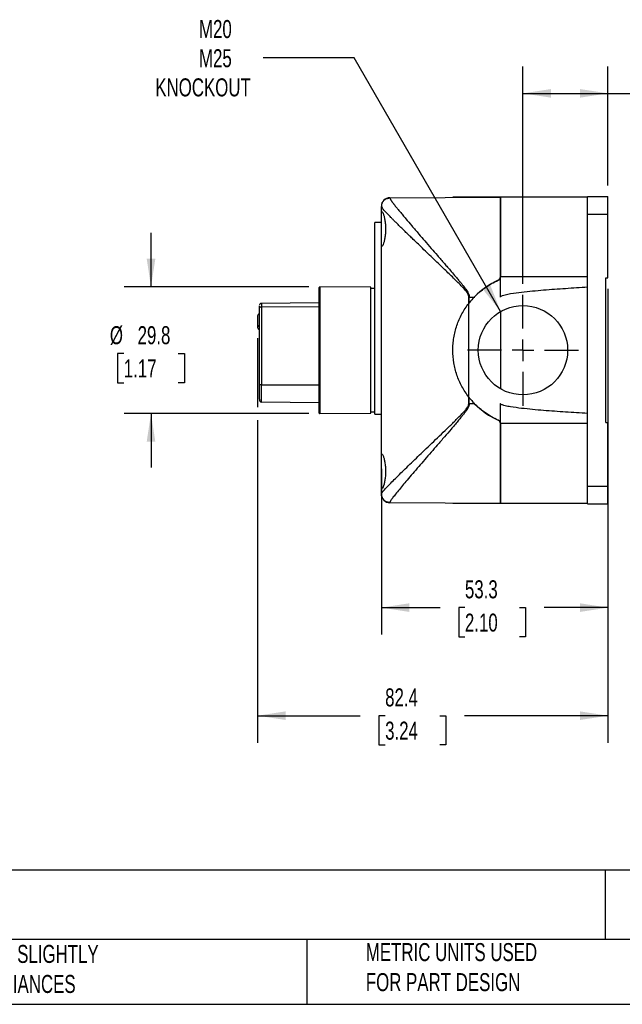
# Model space of a CAD drawing. Header units: millimetres. Extents: x 13 to 546, y 13 to 419.
# Tile 4 of 7: x 174 to 316, y 13 to 244. Entities that reach past the tile are written whole.
import ezdxf

# ---------------------------------------------------------------- set-up
doc = ezdxf.new("R2010")
doc.units = ezdxf.units.MM
doc.header["$LTSCALE"] = 2
doc.linetypes.add('SLD-Center', pattern=[19.05, 15.24, -1.27, 1.27, -1.27])
doc.linetypes.add('SLD-Solid', pattern=[0])
doc.layers.add('CENTER', color=40, linetype='SLD-Center')
doc.layers.add('DIMENSIONS', color=140, linetype='SLD-Solid', lineweight=25)
doc.layers.add('TEXT', color=140, linetype='SLD-Solid', lineweight=25)
doc.styles.add('SLDTEXTSTYLE0', font='TXT', dxfattribs={"width": 0.7})
doc.dimstyles.new('SLDDIMSTYLE0', dxfattribs={"dimtxt": 4.316016, "dimasz": 6.604, "dimexe": 0, "dimexo": 0.0625, "dimgap": 1.079004, "dimtad": 0, "dimtih": 1, "dimtoh": 1, "dimrnd": 1e-09, "dimzin": 4, "dimdsep": 46, "dimtxsty": 'SLDTEXTSTYLE0', "dimsah": 1, "dimcen": 0.09, "dimadec": 0, "dimazin": 1, "dimtfac": 1, "dimtofl": 0, "dimtmove": 0, "dimatfit": 3, "dimfxl": 0, "dimfrac": 2, "dimtolj": 1, "dimtzin": 12, "dimarcsym": 0})
doc.dimstyles.new('SLDDIMSTYLE1', dxfattribs={"dimtxt": 4.316016, "dimasz": 6.604, "dimexe": 0, "dimexo": 0.0625, "dimgap": 1.079004, "dimtad": 0, "dimtih": 1, "dimtoh": 1, "dimrnd": 1e-09, "dimzin": 12, "dimdsep": 46, "dimtxsty": 'SLDTEXTSTYLE0', "dimsah": 1, "dimcen": 0.09, "dimadec": 0, "dimazin": 3, "dimtfac": 1, "dimtofl": 0, "dimtmove": 0, "dimatfit": 3, "dimfxl": 0, "dimfrac": 2, "dimtolj": 1, "dimtzin": 12, "dimarcsym": 0})
doc.dimstyles.new('SLDDIMSTYLE2', dxfattribs={"dimtxt": 4.316016, "dimasz": 6.604, "dimexe": 0, "dimexo": 0.0625, "dimgap": 1.079004, "dimtad": 0, "dimtih": 1, "dimtoh": 1, "dimrnd": 1e-09, "dimzin": 12, "dimdsep": 46, "dimtxsty": 'SLDTEXTSTYLE0', "dimsah": 1, "dimcen": 0, "dimadec": 0, "dimazin": 3, "dimtfac": 1, "dimtofl": 0, "dimtmove": 0, "dimatfit": 3, "dimfxl": 0, "dimfrac": 2, "dimtolj": 1, "dimtzin": 12, "dimarcsym": 0})
doc.dimstyles.new('SLDDIMSTYLE3', dxfattribs={"dimtxt": 4.316016, "dimasz": 6.604, "dimexe": 0, "dimexo": 0.0625, "dimgap": 1.079004, "dimtad": 0, "dimtih": 1, "dimtoh": 1, "dimrnd": 1e-09, "dimzin": 12, "dimdsep": 46, "dimtxsty": 'SLDTEXTSTYLE0', "dimsah": 1, "dimcen": 0.09, "dimadec": 0, "dimazin": 3, "dimtfac": 1, "dimtmove": 0, "dimatfit": 0, "dimfxl": 0, "dimfrac": 2, "dimtolj": 1, "dimtzin": 12, "dimarcsym": 0})

# ---------------------------------------------------------------- blocks, each defined once
blk = doc.blocks.new('_D_2')
at = {"layer": 'DIMENSIONS'}
for p, q in [((252.47, 235.21), (231.08, 235.21)), ((286.91, 175.56), (252.47, 235.21))]:
    blk.add_line(p, q, dxfattribs=at)
blk.add_solid([(286.91, 175.56), (284.49, 181.79), (282.73, 180.78)], dxfattribs=at)
at = {"layer": 'DIMENSIONS', "char_height": 4.233, "attachment_point": 1, "style": 'SLDTEXTSTYLE0'}
for s, insert in [('M20', (215.97, 244.1)), ('M25', (215.97, 237.24)), ('KNOCKOUT', (205.69, 230.38))]:
    blk.add_mtext(s, dxfattribs=dict(at, insert=insert))
blk = doc.blocks.new('_D_3')
at = {"layer": 'DIMENSIONS'}
for p, q in [((292.16, 182.05), (292.16, 233.21)), ((312.16, 205.16), (312.16, 233.21)), ((292.16, 226.86), (312.16, 226.86)), ((312.16, 226.86), (322.22, 226.86)), ((328.07, 226.86), (326.62, 226.86)), ((326.62, 226.86), (326.62, 220)), ((340.89, 226.86), (342.34, 226.86)), ((342.34, 226.86), (342.34, 220)), ((326.62, 220), (328.07, 220)), ((342.34, 220), (340.89, 220))]:
    blk.add_line(p, q, dxfattribs=at)
for points in [[(292.16, 226.86), (298.76, 225.84), (298.76, 227.87)], [(312.16, 226.86), (305.55, 227.87), (305.55, 225.84)]]:
    blk.add_solid(points, dxfattribs=at)
at = {"layer": 'DIMENSIONS', "char_height": 4.233, "attachment_point": 1, "style": 'SLDTEXTSTYLE0'}
for s, insert in [('20.0', (328.07, 233.28)), ('0.79', (328.07, 225.45))]:
    blk.add_mtext(s, dxfattribs=dict(at, insert=insert))
blk = doc.blocks.new('_D_4')
at = {"layer": 'DIMENSIONS'}
for p, q in [((312.16, 180.93), (312.16, 99.61)), ((258.86, 138.62), (258.86, 99.61)), ((258.86, 105.96), (272.66, 105.96)), ((278.51, 105.96), (277.06, 105.96)), ((277.06, 105.96), (277.06, 99.1)), ((291.33, 105.96), (292.78, 105.96)), ((292.78, 105.96), (292.78, 99.1)), ((312.16, 105.96), (297.18, 105.96)), ((277.06, 99.1), (278.51, 99.1)), ((292.78, 99.1), (291.33, 99.1))]:
    blk.add_line(p, q, dxfattribs=at)
for points in [[(258.86, 105.96), (265.46, 104.94), (265.46, 106.98)], [(312.16, 105.96), (305.55, 106.98), (305.55, 104.94)]]:
    blk.add_solid(points, dxfattribs=at)
at = {"layer": 'DIMENSIONS', "char_height": 4.233, "attachment_point": 1, "style": 'SLDTEXTSTYLE0'}
for s, insert in [('53.3', (278.51, 112.38)), ('2.10', (278.51, 104.56))]:
    blk.add_mtext(s, dxfattribs=dict(at, insert=insert))
blk = doc.blocks.new('_D_5')
at = {"layer": 'DIMENSIONS'}
for p, q in [((229.76, 169.27), (229.76, 153.1)), ((229.76, 150.05), (229.76, 74.2)), ((312.16, 127.78), (312.16, 74.2)), ((229.76, 80.55), (253.9, 80.55)), ((259.75, 80.55), (258.3, 80.55)), ((258.3, 80.55), (258.3, 73.69)), ((272.58, 80.55), (274.03, 80.55)), ((274.03, 80.55), (274.03, 73.69)), ((312.16, 80.55), (278.42, 80.55)), ((258.3, 73.69), (259.75, 73.69)), ((274.03, 73.69), (272.58, 73.69))]:
    blk.add_line(p, q, dxfattribs=at)
for points in [[(229.76, 80.55), (236.36, 79.54), (236.36, 81.57)], [(312.16, 80.55), (305.55, 81.57), (305.55, 79.54)]]:
    blk.add_solid(points, dxfattribs=at)
at = {"layer": 'DIMENSIONS', "char_height": 4.233, "attachment_point": 1, "style": 'SLDTEXTSTYLE0'}
for s, insert in [('82.4', (259.75, 86.97)), ('3.24', (259.75, 79.15))]:
    blk.add_mtext(s, dxfattribs=dict(at, insert=insert))
blk = doc.blocks.new('_D_6')
at = {"layer": 'DIMENSIONS'}
for p, q in [((204.68, 181.37), (204.68, 194.07)), ((241.82, 181.37), (198.33, 181.37)), ((198.27, 165.7), (196.82, 165.7)), ((196.82, 165.7), (196.82, 158.84)), ((211.1, 165.7), (212.55, 165.7)), ((212.55, 165.7), (212.55, 158.84)), ((196.82, 158.84), (198.27, 158.84)), ((212.55, 158.84), (211.1, 158.84)), ((241.82, 151.57), (198.33, 151.57)), ((204.68, 151.57), (204.68, 138.87))]:
    blk.add_line(p, q, dxfattribs=at)
for points in [[(204.68, 181.37), (205.7, 187.97), (203.67, 187.97)], [(204.68, 151.57), (203.67, 144.97), (205.7, 144.97)]]:
    blk.add_solid(points, dxfattribs=at)
at = {"layer": 'DIMENSIONS', "char_height": 4.233, "attachment_point": 1, "style": 'SLDTEXTSTYLE0'}
for s, insert in [('%%c', (195.01, 172.12)), ('29.8', (201.53, 172.12)), ('1.17', (198.27, 164.3))]:
    blk.add_mtext(s, dxfattribs=dict(at, insert=insert))
blk = doc.blocks.new('SW_CENTERMARKSYMBOL_8')
at = {"layer": 'CENTER', "color": 0}
for p, q in [((0, 5.08), (0, 13.04)), ((0, 0), (0, 2.54)), ((-5.08, 0), (-13.04, 0)), ((0, 0), (-2.54, 0)), ((0, 0), (0, -2.54)), ((0, 0), (2.54, 0)), ((5.08, 0), (13.04, 0)), ((0, -5.08), (0, -13.04))]:
    blk.add_line(p, q, dxfattribs=at)

msp = doc.modelspace()

# ---------------------------------------------------------------- linework, layer by layer
for p, q in [((260.847, 202.32), (286.859, 202.471)), ((260.847, 202.262), (260.847, 202.32)), ((275.659, 202.471), (275.659, 202.406)), ((286.325, 202.471), (275.659, 202.471)), ((286.859, 202.471), (286.325, 202.471)), ((286.325, 202.471), (286.325, 202.468)), ((307.359, 202.471), (286.859, 202.471)), ((286.859, 202.471), (286.859, 183.732)), ((286.859, 183.732), (286.859, 202.471)), ((307.359, 202.618), (312.159, 202.618)), ((307.359, 198.418), (307.359, 202.618)), ((312.159, 198.418), (312.159, 202.618)), ((258.859, 198.157), (258.859, 200.267)), ((258.859, 191.786), (258.859, 198.157)), ((307.359, 198.418), (312.159, 198.418)), ((307.359, 181.342), (307.359, 198.418)), ((312.159, 183.471), (312.159, 198.418)), ((257.359, 151.471), (257.359, 196.471)), ((258.859, 196.471), (257.359, 196.471)), ((258.859, 141.157), (258.859, 191.786)), ((286.859, 178.971), (286.859, 183.732)), ((307.359, 183.732), (286.859, 183.732)), ((311.659, 183.471), (312.159, 183.471)), ((311.659, 149.471), (311.659, 183.471)), ((244.359, 181.369), (244.159, 181.171)), ((244.159, 181.171), (244.159, 158.417)), ((256.359, 181.265), (244.359, 181.369)), ((244.359, 181.369), (244.359, 151.573)), ((256.359, 151.678), (256.359, 181.265)), ((257.359, 180.971), (256.359, 180.971)), ((307.359, 151.601), (307.359, 181.342)), ((279.425, 177.489), (279.425, 178.971)), ((279.544, 178.971), (279.425, 178.971)), ((279.544, 178.971), (280.707, 178.971)), ((279.544, 177.641), (279.544, 178.971)), ((280.707, 178.971), (280.859, 178.971)), ((280.783, 179.05), (280.859, 178.971)), ((230.159, 176.287), (230.159, 158.339)), ((244.159, 177.603), (230.654, 177.485)), ((230.654, 177.485), (230.654, 176.641)), ((230.654, 176.641), (244.159, 176.724)), ((230.654, 176.641), (230.654, 158.339)), ((279.425, 155.453), (279.425, 177.489)), ((229.759, 174.568), (229.759, 171.81)), ((286.859, 175.535), (286.859, 157.407)), ((230.654, 158.339), (230.159, 158.339)), ((230.159, 158.339), (230.159, 154.971)), ((230.654, 158.339), (244.159, 158.339)), ((230.654, 154.264), (230.654, 158.339)), ((244.159, 158.339), (244.159, 158.417)), ((244.159, 158.339), (244.159, 157.927)), ((244.159, 157.927), (244.159, 154.509)), ((279.425, 153.971), (279.425, 155.453)), ((279.544, 153.971), (279.544, 155.302)), ((244.159, 154.097), (230.654, 154.264)), ((244.159, 154.509), (244.159, 154.097)), ((244.159, 154.097), (244.159, 151.771)), ((279.425, 153.971), (279.544, 153.971)), ((279.544, 153.971), (280.707, 153.971)), ((280.859, 153.971), (280.707, 153.971)), ((280.859, 153.971), (280.783, 153.893)), ((286.859, 149.211), (286.859, 153.971)), ((244.159, 151.771), (244.359, 151.573)), ((244.359, 151.573), (256.359, 151.678)), ((256.359, 151.971), (257.359, 151.971)), ((257.359, 151.471), (258.859, 151.471)), ((307.359, 134.524), (307.359, 151.601)), ((307.359, 149.211), (286.859, 149.211)), ((286.859, 149.211), (286.859, 130.471)), ((286.859, 130.471), (286.859, 149.211)), ((311.659, 149.471), (312.159, 149.471)), ((312.159, 134.524), (312.159, 149.471)), ((258.859, 134.786), (258.859, 141.157)), ((258.859, 132.675), (258.859, 134.786)), ((307.359, 134.524), (312.159, 134.524)), ((307.359, 130.324), (307.359, 134.524)), ((312.159, 130.324), (312.159, 134.524)), ((260.847, 130.623), (260.847, 130.68)), ((286.859, 130.471), (260.847, 130.623)), ((275.659, 130.536), (275.659, 130.471)), ((286.325, 130.471), (275.659, 130.471)), ((286.325, 130.474), (286.325, 130.471)), ((286.859, 130.471), (286.325, 130.471)), ((307.359, 130.471), (286.859, 130.471)), ((307.359, 130.324), (312.159, 130.324))]:
    msp.add_line(p, q)
msp.add_circle((292.159, 166.471), 10.5)
for centre, radius, start, end in [((260.859, 200.32), 2, 90.33333, 180), ((293.659, 166.471), 18, 114.04208, 135.66953), ((285.959, 183.732), 0.9, 294.04208, 0), ((293.659, 166.471), 18, 136.01704, 141.64448), ((230.659, 176.985), 0.5, 90.5, 180), ((230.595, 176.2), 0.445, 82.32466, 168.67622), ((293.659, 166.471), 18, 141.64448, 142.25761), ((230.427, 174.519), 0.67, 113.60071, 175.87051), ((230.427, 171.762), 0.67, 113.60071, 175.87051), ((230.427, 171.858), 0.67, 184.12949, 246.39929), ((293.659, 166.471), 18, 217.74239, 218.35552), ((293.659, 166.471), 18, 218.35552, 223.98296), ((293.659, 166.471), 18, 224.33047, 245.95792), ((285.959, 149.211), 0.9, 0, 65.95792), ((260.859, 132.623), 2, 180, 269.66667)]:
    msp.add_arc(centre, radius, start, end)
msp.add_ellipse((230.659, 154.971), major_axis=(0, 0.707), ratio=0.7071068, start_param=1.5707963, end_param=3.132866)
for points, knots in [([(258.934, 200.646), (258.952, 200.776), (259.007, 201.164), (259.413, 201.704), (260.063, 202.169), (260.586, 202.231), (260.847, 202.262)], [0, 0, 0, 0, 0.143419, 0.428946, 0.714473, 1, 1, 1, 1]), ([(260.847, 202.262), (260.848, 202.252), (260.849, 202.23), (260.861, 202.189), (260.88, 202.14), (260.906, 202.083), (260.94, 202.018), (260.981, 201.946), (261.03, 201.866), (261.086, 201.777), (261.15, 201.681), (261.221, 201.578), (261.3, 201.466), (261.386, 201.346), (261.48, 201.218), (261.582, 201.083), (261.69, 200.939), (261.807, 200.787), (261.931, 200.628), (262.062, 200.461), (262.302, 200.158), (262.682, 199.686), (263.246, 198.999), (263.886, 198.229), (264.786, 197.16), (266.027, 195.703), (267.528, 193.954), (269.069, 192.171), (270.532, 190.483), (272.086, 188.697), (273.378, 187.21), (274.465, 185.955), (275.36, 184.915), (276.229, 183.896), (276.891, 183.11), (277.359, 182.554), (277.743, 182.083), (278.163, 181.556), (278.539, 181.065), (278.869, 180.605), (279.126, 180.203), (279.298, 179.886), (279.407, 179.64), (279.484, 179.407), (279.534, 179.185), (279.54, 179.041), (279.544, 178.971)], [0, 0, 0, 0, 0.0104363, 0.0208978, 0.0313876, 0.041909, 0.0524653, 0.0630595, 0.0736949, 0.0843745, 0.0951014, 0.1058787, 0.1167094, 0.1275963, 0.1385424, 0.1495506, 0.1606236, 0.1717642, 0.1829752, 0.1942591, 0.2056186, 0.2418948, 0.27925, 0.3177525, 0.3574647, 0.4287469, 0.5052718, 0.5650711, 0.6292074, 0.6877361, 0.752687, 0.7816686, 0.814436, 0.8566383, 0.8822671, 0.8913158, 0.9107891, 0.9274791, 0.9413889, 0.9566354, 0.9694718, 0.9766833, 0.9832849, 0.9893257, 0.9948699, 1, 1, 1, 1]), ([(258.989, 200.01), (258.966, 200.042), (258.872, 200.171), (258.864, 200.226), (258.859, 200.267)], [0, 0, 0, 0, 0.2466052, 1, 1, 1, 1]), ([(258.898, 200.653), (258.894, 200.555), (258.886, 200.358), (258.971, 200.096), (259.013, 199.966)], [0, 0, 0, 0, 0.5022942, 1, 1, 1, 1]), ([(279.425, 178.971), (279.418, 179.065), (279.402, 179.263), (279.298, 179.54), (279.155, 179.812), (278.783, 180.369), (278.095, 181.143), (277.105, 182.17), (276.081, 183.182), (275.033, 184.204), (274.004, 185.199), (272.838, 186.319), (271.569, 187.534), (270.199, 188.846), (268.869, 190.122), (267.584, 191.354), (266.485, 192.41), (265.576, 193.286), (264.83, 194.007), (264.13, 194.687), (263.451, 195.35), (262.796, 195.993), (262.171, 196.612), (261.601, 197.181), (261.007, 197.781), (260.417, 198.386), (259.869, 198.964), (259.432, 199.447), (259.128, 199.803), (259.029, 199.951), (258.989, 200.01)], [0, 0, 0, 0, 0.0073368, 0.0155675, 0.0229664, 0.0314558, 0.0681261, 0.1042349, 0.144051, 0.1822864, 0.2209557, 0.2590499, 0.3133312, 0.3651254, 0.4176549, 0.4709241, 0.5217512, 0.5562579, 0.5898396, 0.622511, 0.6542878, 0.6890271, 0.7228834, 0.7558864, 0.7880679, 0.8343493, 0.8793311, 0.9231451, 0.9692872, 1, 1, 1, 1]), ([(258.859, 198.157), (258.859, 198.394), (258.865, 198.583), (258.889, 198.796), (258.899, 198.856), (258.924, 198.947), (258.94, 198.979), (258.975, 199.018), (258.996, 199.024), (259.042, 199.01), (259.067, 198.99), (259.149, 198.891), (259.212, 198.771), (259.312, 198.526), (259.346, 198.432), (259.414, 198.223), (259.449, 198.107), (259.551, 197.732), (259.615, 197.447), (259.728, 196.805), (259.773, 196.462), (259.821, 195.917), (259.834, 195.728), (259.85, 195.353), (259.854, 195.164), (259.855, 194.786), (259.85, 194.595), (259.834, 194.217), (259.822, 194.032), (259.774, 193.488), (259.727, 193.137), (259.644, 192.661), (259.614, 192.51), (259.55, 192.222), (259.517, 192.086), (259.415, 191.711), (259.346, 191.501), (259.212, 191.17), (259.15, 191.054), (259.067, 190.953), (259.042, 190.933), (258.996, 190.918), (258.976, 190.924), (258.94, 190.962), (258.925, 190.995), (258.899, 191.086), (258.889, 191.145), (258.865, 191.356), (258.859, 191.549), (258.859, 191.786)], [0, 0, 0, 0, 0.0625, 0.0625, 0.09375, 0.09375, 0.125, 0.125, 0.15625, 0.15625, 0.1875, 0.1875, 0.25, 0.25, 0.28125, 0.28125, 0.3125, 0.3125, 0.375, 0.375, 0.4375, 0.4375, 0.46875, 0.46875, 0.5, 0.5, 0.53125, 0.53125, 0.5625, 0.5625, 0.625, 0.625, 0.65625, 0.65625, 0.6875, 0.6875, 0.75, 0.75, 0.8125, 0.8125, 0.84375, 0.84375, 0.875, 0.875, 0.90625, 0.90625, 0.9375, 0.9375, 1, 1, 1, 1]), ([(280.707, 178.971), (281.518, 179.811), (282.393, 180.556), (284.265, 181.868), (285.263, 182.436), (286.325, 182.91)], [0, 0, 0, 0, 0.5, 0.5, 1, 1, 1, 1]), ([(286.325, 182.91), (286.486, 182.981), (286.621, 183.099), (286.808, 183.388), (286.859, 183.559), (286.859, 183.732)], [0, 0, 0, 0, 0.5, 0.5, 1, 1, 1, 1]), ([(286.859, 178.971), (286.859, 179.027), (286.893, 179.075), (286.972, 179.151), (287.018, 179.182), (287.16, 179.263), (287.26, 179.305), (287.565, 179.417), (287.775, 179.475), (288.406, 179.63), (288.831, 179.709), (290.112, 179.926), (290.971, 180.037), (293.549, 180.339), (295.273, 180.495), (298.723, 180.779), (300.449, 180.904), (303.903, 181.135), (305.631, 181.242), (307.359, 181.342)], [0, 0, 0, 0, 0.0078125, 0.0078125, 0.015625, 0.015625, 0.03125, 0.03125, 0.0625, 0.0625, 0.125, 0.125, 0.25, 0.25, 0.5, 0.5, 0.75, 0.75, 1, 1, 1, 1]), ([(230.159, 176.793), (230.159, 176.792), (230.159, 176.701), (230.159, 176.493), (230.159, 176.287)], [0, 0, 0, 0, 0.0141825, 1, 1, 1, 1]), ([(279.425, 155.453), (278.814, 156.242), (278.278, 157.07), (277.346, 158.8), (276.95, 159.702), (276.467, 161.115), (276.326, 161.591), (276.085, 162.548), (275.984, 163.03), (275.742, 164.485), (275.659, 165.468), (275.659, 166.962), (275.679, 167.461), (275.761, 168.447), (275.822, 168.936), (276.063, 170.392), (276.304, 171.348), (276.785, 172.759), (276.966, 173.223), (277.361, 174.129), (277.577, 174.572), (278.277, 175.872), (278.814, 176.7), (279.425, 177.489)], [0, 0, 0, 0, 0.125, 0.125, 0.25, 0.25, 0.3125, 0.3125, 0.375, 0.375, 0.5, 0.5, 0.5625, 0.5625, 0.625, 0.625, 0.75, 0.75, 0.8125, 0.8125, 0.875, 0.875, 1, 1, 1, 1]), ([(279.425, 155.453), (278.814, 156.242), (278.278, 157.07), (277.346, 158.8), (276.95, 159.702), (276.467, 161.115), (276.326, 161.591), (276.085, 162.548), (275.984, 163.03), (275.742, 164.485), (275.659, 165.468), (275.659, 166.962), (275.679, 167.461), (275.761, 168.447), (275.822, 168.936), (276.063, 170.392), (276.304, 171.348), (276.785, 172.759), (276.966, 173.223), (277.361, 174.129), (277.577, 174.572), (278.277, 175.872), (278.814, 176.7), (279.425, 177.489)], [0, 0, 0, 0, 0.125, 0.125, 0.25, 0.25, 0.3125, 0.3125, 0.375, 0.375, 0.5, 0.5, 0.5625, 0.5625, 0.625, 0.625, 0.75, 0.75, 0.8125, 0.8125, 0.875, 0.875, 1, 1, 1, 1]), ([(258.859, 132.675), (258.86, 132.685), (258.861, 132.705), (258.874, 132.743), (258.895, 132.788), (258.924, 132.84), (258.961, 132.9), (259.006, 132.966), (259.06, 133.04), (259.122, 133.121), (259.193, 133.208), (259.271, 133.303), (259.358, 133.406), (259.602, 133.686), (260.113, 134.243), (261.038, 135.198), (262.167, 136.329), (263.425, 137.567), (264.832, 138.939), (266.773, 140.817), (269.477, 143.405), (272.336, 146.133), (274.442, 148.167), (275.612, 149.305), (276.519, 150.194), (277.38, 151.055), (278.103, 151.813), (278.619, 152.399), (278.939, 152.807), (279.154, 153.131), (279.283, 153.373), (279.366, 153.589), (279.415, 153.783), (279.422, 153.91), (279.425, 153.971)], [0, 0, 0, 0, 0.010558, 0.0211367, 0.0317389, 0.0423676, 0.0530256, 0.0637158, 0.0744408, 0.0852036, 0.0960068, 0.1068532, 0.1177454, 0.1286861, 0.1910142, 0.2562764, 0.3178415, 0.3823375, 0.4429553, 0.5074365, 0.6256772, 0.7552831, 0.8169214, 0.8488479, 0.8784933, 0.9122224, 0.9398628, 0.9564516, 0.9702874, 0.9783056, 0.9852909, 0.9905819, 0.9954529, 1, 1, 1, 1]), ([(279.544, 153.971), (279.543, 153.932), (279.541, 153.853), (279.525, 153.732), (279.5, 153.607), (279.464, 153.478), (279.419, 153.344), (279.364, 153.207), (279.299, 153.065), (279.224, 152.919), (279.074, 152.656), (278.813, 152.256), (278.433, 151.735), (277.982, 151.158), (277.461, 150.513), (276.811, 149.734), (276.069, 148.858), (275.004, 147.615), (273.649, 146.04), (272.082, 144.236), (270.529, 142.452), (269.07, 140.771), (267.104, 138.503), (264.915, 135.943), (263.087, 133.756), (261.987, 132.395), (261.495, 131.752), (261.241, 131.396), (261.119, 131.218), (261.02, 131.064), (260.943, 130.933), (260.888, 130.825), (260.853, 130.738), (260.849, 130.699), (260.847, 130.68)], [0, 0, 0, 0, 0.002874, 0.0058721, 0.0090122, 0.0123098, 0.0157785, 0.0194298, 0.0232735, 0.0273182, 0.0315711, 0.0456974, 0.0626077, 0.0794395, 0.1000064, 0.1243118, 0.155108, 0.1859247, 0.2475266, 0.3130923, 0.3708939, 0.4350469, 0.4950041, 0.6263997, 0.7451341, 0.8102099, 0.8721414, 0.8907932, 0.9092905, 0.9276484, 0.9458823, 0.9640081, 0.9820419, 1, 1, 1, 1]), ([(286.325, 150.033), (285.263, 150.507), (284.265, 151.074), (282.393, 152.386), (281.518, 153.131), (280.707, 153.971)], [0, 0, 0, 0, 0.5, 0.5, 1, 1, 1, 1]), ([(307.359, 151.601), (305.63, 151.701), (303.902, 151.807), (300.447, 152.039), (298.72, 152.163), (295.269, 152.447), (293.545, 152.604), (290.965, 152.906), (290.106, 153.018), (288.826, 153.234), (288.4, 153.314), (287.77, 153.469), (287.561, 153.527), (287.256, 153.639), (287.156, 153.681), (287.016, 153.762), (286.97, 153.793), (286.892, 153.868), (286.859, 153.916), (286.859, 153.971)], [0, 0, 0, 0, 0.25, 0.25, 0.5, 0.5, 0.75, 0.75, 0.875, 0.875, 0.9375, 0.9375, 0.96875, 0.96875, 0.984375, 0.984375, 0.9921875, 0.9921875, 1, 1, 1, 1]), ([(286.859, 149.211), (286.859, 149.383), (286.809, 149.553), (286.623, 149.843), (286.486, 149.961), (286.325, 150.033)], [0, 0, 0, 0, 0.5, 0.5, 1, 1, 1, 1]), ([(258.859, 141.157), (258.859, 141.394), (258.865, 141.583), (258.889, 141.796), (258.899, 141.856), (258.924, 141.947), (258.94, 141.979), (258.975, 142.018), (258.996, 142.024), (259.042, 142.01), (259.067, 141.99), (259.149, 141.891), (259.212, 141.771), (259.312, 141.526), (259.346, 141.432), (259.414, 141.223), (259.449, 141.107), (259.551, 140.732), (259.615, 140.447), (259.728, 139.805), (259.773, 139.462), (259.821, 138.917), (259.834, 138.728), (259.85, 138.353), (259.854, 138.164), (259.855, 137.786), (259.85, 137.595), (259.834, 137.217), (259.822, 137.032), (259.774, 136.488), (259.727, 136.137), (259.644, 135.661), (259.614, 135.51), (259.55, 135.222), (259.517, 135.086), (259.415, 134.711), (259.346, 134.501), (259.212, 134.17), (259.15, 134.054), (259.067, 133.953), (259.042, 133.933), (258.996, 133.918), (258.976, 133.924), (258.94, 133.962), (258.925, 133.995), (258.899, 134.086), (258.889, 134.145), (258.865, 134.356), (258.859, 134.549), (258.859, 134.786)], [0, 0, 0, 0, 0.0625, 0.0625, 0.09375, 0.09375, 0.125, 0.125, 0.15625, 0.15625, 0.1875, 0.1875, 0.25, 0.25, 0.28125, 0.28125, 0.3125, 0.3125, 0.375, 0.375, 0.4375, 0.4375, 0.46875, 0.46875, 0.5, 0.5, 0.53125, 0.53125, 0.5625, 0.5625, 0.625, 0.625, 0.65625, 0.65625, 0.6875, 0.6875, 0.75, 0.75, 0.8125, 0.8125, 0.84375, 0.84375, 0.875, 0.875, 0.90625, 0.90625, 0.9375, 0.9375, 1, 1, 1, 1]), ([(260.847, 130.68), (260.319, 130.683), (259.813, 130.895), (259.068, 131.642), (258.859, 132.148), (258.859, 132.675)], [0, 0, 0, 0, 0.5, 0.5, 1, 1, 1, 1])]:
    msp.add_open_spline(points, degree=3, knots=knots)
for points in [[(258.859, 200.32), (258.859, 200.32), (258.859, 200.302), (258.859, 200.267)], [(279.425, 177.489), (279.464, 177.54), (279.504, 177.591), (279.544, 177.641)], [(279.544, 155.302), (279.504, 155.352), (279.464, 155.402), (279.425, 155.453)], [(258.859, 132.675), (258.859, 132.64), (258.859, 132.623), (258.859, 132.623)]]:
    msp.add_open_spline(points, degree=3)
at = {"layer": 'TEXT'}
for p, q in [((546.1, 44.252), (12.7, 44.252)), ((311.518, 44.252), (311.518, 27.94)), ((546.1, 27.94), (12.7, 27.94)), ((241.293, 27.94), (241.293, 12.7)), ((12.7, 12.7), (546.1, 12.7))]:
    msp.add_line(p, q, dxfattribs=at)

# ---------------------------------------------------------------- block references
at = {"layer": 'CENTER'}
msp.add_blockref('SW_CENTERMARKSYMBOL_8', (292.159, 166.471), dxfattribs=at)

# ---------------------------------------------------------------- texts
at = {"layer": 'TEXT', "char_height": 4.23333, "attachment_point": 1, "style": 'SLDTEXTSTYLE0'}
for s, insert in [("PART DIMENSIONS MAY DIFFER SLIGHTLY ^JDUE TO MANUFACTURER'S VARIANCES", (110.239, 26.661)), ('METRIC UNITS USED ^JFOR PART DESIGN', (255.209, 27.091))]:
    msp.add_mtext(s, dxfattribs=dict(at, insert=insert))

# ---------------------------------------------------------------- dimensions: what is measured, and where the dimension line sits
at = {"layer": 'DIMENSIONS'}
dim = msp.add_diameter_dim_2p(p1=(297.409, 157.378), p2=(286.909, 175.564), text='M20\\PM25\\PKNOCKOUT', dimstyle='SLDDIMSTYLE2', override={"dimpost": '<>'}, dxfattribs=at)
dim.commit()
dim.dimension.update_dxf_attribs({"geometry": '_D_2', "text_midpoint": (221.935, 235.214), "dimtype": 163})
for base, p1, p2, dimstyle, picture, middle in [((292.159, 226.857), (312.159, 202.618), (292.159, 179.511), 'SLDDIMSTYLE0', '_D_3', (334.479, 226.857)), ((258.859, 105.96), (312.159, 183.471), (258.859, 141.157), 'SLDDIMSTYLE1', '_D_4', (284.919, 105.96))]:
    dim = msp.add_linear_dim(base=base, p1=p1, p2=p2, dimstyle=dimstyle, dxfattribs=at)
    dim.commit()
    dim.dimension.update_dxf_attribs({"geometry": picture, "text_midpoint": middle, "dimtype": 160})
dim = msp.add_linear_dim(base=(204.684, 151.573), p1=(244.359, 181.369), p2=(244.359, 151.573), angle=90, text='%%c<>', dimstyle='SLDDIMSTYLE3', dxfattribs=at)
dim.commit()
dim.dimension.update_dxf_attribs({"geometry": '_D_6', "text_midpoint": (204.684, 165.701), "dimtype": 160})
dim = msp.add_linear_dim(base=(312.159, 80.551), p1=(229.759, 171.81), p2=(312.159, 130.324), angle=0, dimstyle='SLDDIMSTYLE1', dxfattribs=at)
dim.commit()
dim.dimension.update_dxf_attribs({"geometry": '_D_5', "text_midpoint": (266.163, 80.551), "dimtype": 160})

doc.saveas('drawing.dxf')
